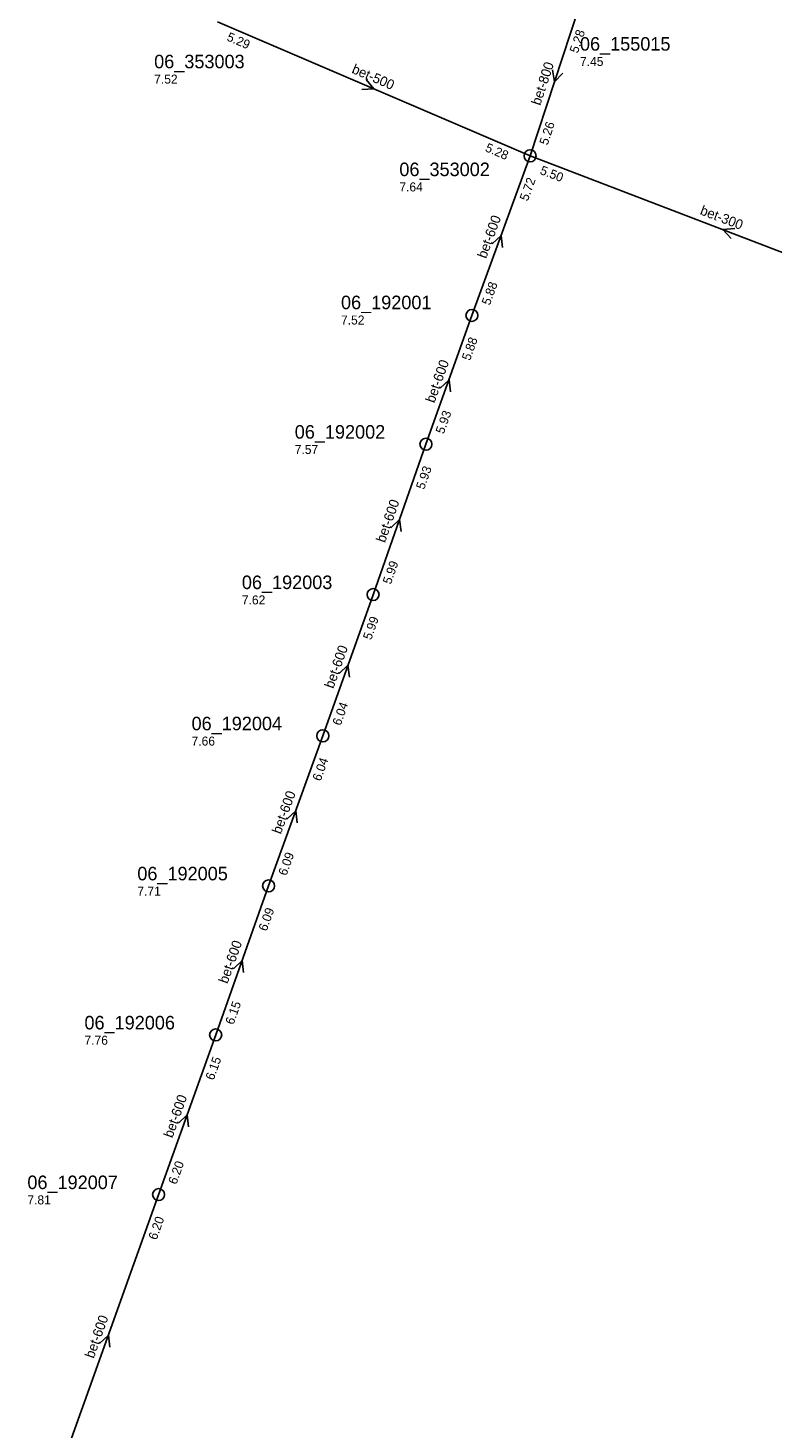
# Model space of a CAD drawing. Header units: metres. Extents: x 165198 to 166142, y 447057 to 448598.
# Tile 3 of 29: x 165491 to 165590, y 447236 to 447423. Entities that reach past the tile are written whole.
import ezdxf

# ---------------------------------------------------------------- set-up
doc = ezdxf.new("R2010")
doc.units = ezdxf.units.M

msp = doc.modelspace()

# ---------------------------------------------------------------- linework, layer by layer
at = {"layer": 'CON_BxH300x300mm', "linetype": 'Continuous'}
msp.add_lwpolyline([(165609.125, 447385.886), (165557.796, 447405.522)], dxfattribs=at)
at = {"layer": 'CON_BxH500x500mm', "linetype": 'Continuous'}
msp.add_lwpolyline([(165557.796, 447405.522), (165516.176, 447423.351)], dxfattribs=at)
at = {"layer": 'CON_BxH600x600mm', "linetype": 'Continuous'}
for points in [[(165550.059, 447384.289), (165557.796, 447405.522)], [(165550.059, 447384.289), (165543.933, 447367.137)], [(165543.933, 447367.137), (165536.894, 447347.116)], [(165536.894, 447347.116), (165530.195, 447328.329)], [(165530.195, 447328.329), (165522.975, 447308.358)], [(165522.975, 447308.358), (165515.933, 447288.521)], [(165515.933, 447288.521), (165508.327, 447267.266)], [(165508.327, 447267.266), (165494.963, 447229.873)]]:
    msp.add_lwpolyline(points, dxfattribs=at)
at = {"layer": 'CON_BxH800x800mm', "linetype": 'Continuous'}
msp.add_lwpolyline([(165564.272, 447425.214), (165557.796, 447405.522)], dxfattribs=at)
at = {"layer": 'NOD_inspectieput'}
for centre in [(165557.8, 447405.52), (165550.06, 447384.29), (165543.93, 447367.14), (165536.89, 447347.12), (165530.2, 447328.33), (165522.98, 447308.36), (165515.93, 447288.52), (165508.33, 447267.27)]:
    msp.add_circle(centre, 0.8, dxfattribs=at)
at = {"layer": 'PIJL'}
for points in [[(165560.8, 447416.96), (165561.03, 447415.37), (165562.17, 447416.51)], [(165535.95, 447415.67), (165536.99, 447414.44), (165535.38, 447414.34)], [(165585.06, 447395.86), (165583.46, 447395.7), (165584.55, 447394.52)], [(165552.76, 447393.8), (165553.93, 447394.91), (165554.11, 447393.31)], [(165545.83, 447374.6), (165547, 447375.71), (165547.19, 447374.11)], [(165539.26, 447356.01), (165540.41, 447357.13), (165540.62, 447355.53)], [(165532.38, 447336.61), (165533.54, 447337.72), (165533.74, 447336.12)], [(165525.42, 447317.23), (165526.59, 447318.34), (165526.77, 447316.74)], [(165518.29, 447297.32), (165519.45, 447298.44), (165519.65, 447296.84)], [(165510.97, 447276.78), (165512.13, 447277.89), (165512.32, 447276.3)], [(165500.48, 447247.46), (165501.64, 447248.57), (165501.84, 447246.97)]]:
    msp.add_lwpolyline(points, dxfattribs=at)

# ---------------------------------------------------------------- texts
at = {"layer": 'DMM_BxH300x300mm'}
msp.add_text('bet-300', height=1.3, rotation=-20.93, dxfattribs=at).set_placement((165580.33, 447397.76))
at = {"layer": 'DMM_BxH500x500mm'}
msp.add_text('bet-500', height=1.3, rotation=-23.19, dxfattribs=at).set_placement((165533.95, 447416.59))
at = {"layer": 'DMM_BxH600x600mm'}
for rotation, p in [(69.98, (165551.94, 447391.77)), (70.35, (165545.05, 447372.54)), (70.63, (165538.47, 447353.95)), (70.37, (165531.59, 447334.54)), (70.12, (165524.61, 447315.17)), (70.46, (165517.5, 447295.26)), (70.31, (165510.17, 447274.73)), (70.33, (165499.69, 447245.39))]:
    msp.add_text('bet-600', height=1.3, rotation=rotation, dxfattribs=at).set_placement(p)
at = {"layer": 'DMM_BxH800x800mm'}
msp.add_text('bet-800', height=1.3, rotation=71.8, dxfattribs=at).set_placement((165559.15, 447412.15))
at = {"layer": 'INV_BxH300x300mm'}
msp.add_text('5.50', height=1.2, rotation=-20.93, dxfattribs=at).set_placement((165559.02, 447403.13))
at = {"layer": 'INV_BxH500x500mm'}
for s, p in [('5.29', (165517.31, 447420.91)), ('5.28', (165551.72, 447406.17))]:
    msp.add_text(s, height=1.2, rotation=-23.19, dxfattribs=at).set_placement(p)
at = {"layer": 'INV_BxH600x600mm'}
for s, rotation, p in [('5.72', 69.98, (165557.49, 447399.42)), ('5.88', 69.98, (165552.43, 447385.55)), ('5.88', 70.35, (165549.79, 447378.18)), ('5.93', 70.35, (165546.3, 447368.42)), ('5.93', 70.63, (165543.69, 447361.03)), ('5.99', 70.63, (165539.26, 447348.41)), ('5.99', 70.37, (165536.63, 447341.01)), ('6.04', 70.37, (165532.56, 447329.61)), ('6.04', 70.12, (165529.9, 447322.22)), ('6.09', 70.12, (165525.35, 447309.63)), ('6.09', 70.46, (165522.72, 447302.25)), ('6.15', 70.46, (165518.3, 447289.8)), ('6.15', 70.31, (165515.66, 447282.42)), ('6.20', 70.31, (165510.7, 447268.54)), ('6.20', 70.33, (165508.06, 447261.16))]:
    msp.add_text(s, height=1.2, rotation=rotation, dxfattribs=at).set_placement(p)
at = {"layer": 'INV_BxH800x800mm'}
for s, p in [('5.28', (165564.16, 447419.1)), ('5.26', (165560.13, 447406.86))]:
    msp.add_text(s, height=1.2, rotation=71.8, dxfattribs=at).set_placement(p)
at = {"layer": 'NLV_inspectieput'}
for s, p in [('7.45', (165564.44, 447417.48)), ('7.52', (165507.74, 447415.13)), ('7.64', (165540.39, 447400.78)), ('7.52', (165532.62, 447383.07)), ('7.57', (165526.46, 447365.84)), ('7.62', (165519.42, 447345.82)), ('7.66', (165512.72, 447327.03)), ('7.71', (165505.5, 447307.06)), ('7.76', (165498.46, 447287.22)), ('7.81', (165490.86, 447265.97))]:
    msp.add_text(s, height=1.2, dxfattribs=at).set_placement(p)
at = {"layer": 'NNR_inspectieput'}
for s, p in [('06_155015', (165564.44, 447419.52)), ('06_353003', (165507.74, 447417.17)), ('06_353002', (165540.39, 447402.82)), ('06_192001', (165532.62, 447385.11)), ('06_192002', (165526.46, 447367.88)), ('06_192003', (165519.42, 447347.86)), ('06_192004', (165512.72, 447329.07)), ('06_192005', (165505.5, 447309.1)), ('06_192006', (165498.46, 447289.26)), ('06_192007', (165490.86, 447268.01))]:
    msp.add_text(s, height=1.8, dxfattribs=at).set_placement(p)

doc.saveas('drawing.dxf')
